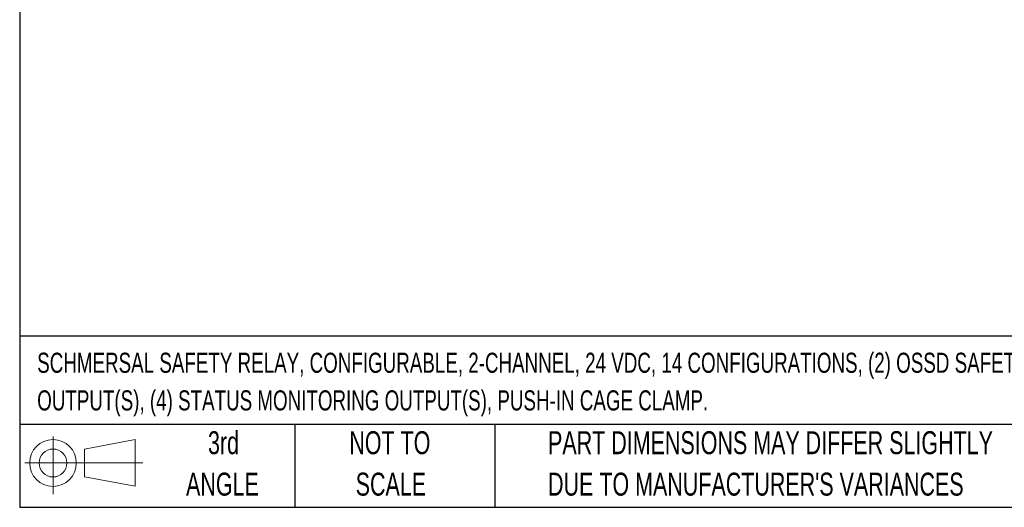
# Model space of a CAD drawing. Header units: millimetres. Extents: x 10 to 410, y 10 to 314.
# Tile 1 of 25: x 10 to 146, y 10 to 77. Entities that reach past the tile are written whole.
import ezdxf

# ---------------------------------------------------------------- set-up
doc = ezdxf.new("R2010")
doc.units = ezdxf.units.MM
doc.header["$LTSCALE"] = 1.5
doc.layers.add('TEXT', color=140, linetype='Continuous', lineweight=25)
doc.styles.add('SLDTEXTSTYLE0', font='TXT', dxfattribs={"width": 0.7})

# ---------------------------------------------------------------- blocks, each defined once
blk = doc.blocks.new('Block11')
at = {"color": 7, "linetype": 'Continuous', "lineweight": 18}
for p, q in [((3.88, 7.97), (3.88, 0)), ((8.22, 6.25), (15.26, 7.55)), ((15.26, 7.55), (15.26, 1.1)), ((8.22, 2.39), (8.22, 6.25)), ((0, 4.32), (16.31, 4.32)), ((8.22, 2.39), (15.26, 1.1))]:
    blk.add_line(p, q, dxfattribs=at)
for radius in [3.23, 1.93]:
    blk.add_circle((3.88, 4.32), radius, dxfattribs=at)
blk = doc.blocks.new('Block12')
at = {"color": 7, "linetype": 'Continuous'}
blk.add_blockref('Block11', (0, 0), dxfattribs=at)

msp = doc.modelspace()

# ---------------------------------------------------------------- linework, layer by layer
at = {"layer": 'TEXT'}
for p, q in [((9.525, 314.325), (9.525, 9.525)), ((409.575, 33.189), (9.525, 33.189)), ((409.575, 20.955), (9.525, 20.955)), ((47.625, 20.955), (47.625, 9.525)), ((75.317, 20.955), (75.317, 9.525)), ((9.525, 9.525), (409.575, 9.525))]:
    msp.add_line(p, q, dxfattribs=at)

# ---------------------------------------------------------------- block references
msp.add_blockref('Block12', (10.257, 11.331), dxfattribs=at)

# ---------------------------------------------------------------- texts
at = {"layer": 'TEXT', "style": 'SLDTEXTSTYLE0'}
for s, insert, char_height, attachment_point in [('SCHMERSAL SAFETY RELAY, CONFIGURABLE, 2-CHANNEL, 24 VDC, 14 CONFIGURATIONS, (2) OSSD SAFETY', (11.949, 30.903), 2.77813, 1), ('OUTPUT(S), (4) STATUS MONITORING OUTPUT(S), PUSH-IN CAGE CLAMP.', (11.949, 25.698), 2.77813, 1), ('3rd', (37.744, 20.046), 3.175, 2), ('NOT TO', (60.774, 20.046), 3.175, 2), ('PART DIMENSIONS MAY DIFFER SLIGHTLY', (82.679, 20.046), 3.175, 1), ('ANGLE', (37.597, 14.313), 3.175, 2), ('SCALE', (60.918, 14.313), 3.175, 2), ("DUE TO MANUFACTURER'S VARIANCES", (82.679, 14.313), 3.175, 1)]:
    msp.add_mtext(s, dxfattribs=dict(at, insert=insert, char_height=char_height, attachment_point=attachment_point))

doc.saveas('drawing.dxf')
